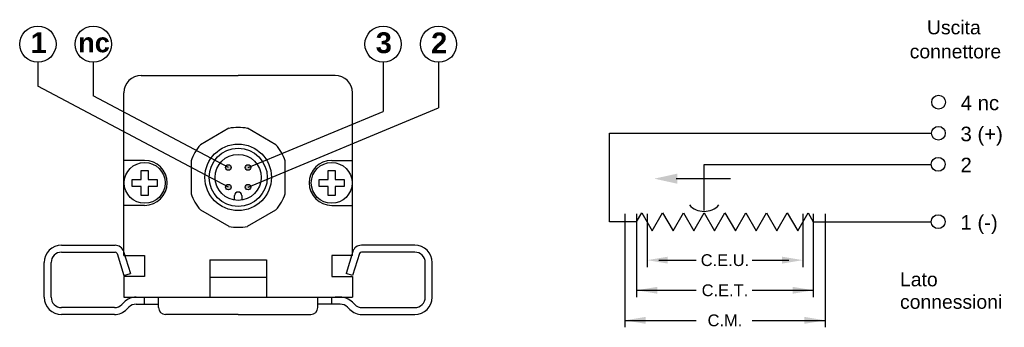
# Model space of a CAD drawing. Extents: x 327 to 469, y 413 to 457.
import ezdxf
from ezdxf.enums import TextEntityAlignment as Align

# ---------------------------------------------------------------- set-up
doc = ezdxf.new("R2010")
doc.units = 0
doc.header["$LTSCALE"] = 10
doc.header["$MEASUREMENT"] = 0
doc.layers.get('0').update_dxf_attribs({"linetype": 'CONTINUOUS'})
doc.layers.add('QUOTE', color=7, linetype='CONTINUOUS')
doc.styles.add('ARIAL', font='ARIAL.TTF', dxfattribs={"height": 1.7})
doc.styles.add('Grassetto', font='ARIALBD.TTF', dxfattribs={"oblique": 10})

msp = doc.modelspace()

# ---------------------------------------------------------------- hatches: boundary and pattern name
h = msp.add_hatch(color=256)
h.paths.add_polyline_path([(356.38, 436.04, 1), (357.18, 436.04, 1)])
h.paths.add_polyline_path([(360.01, 436.04, 1), (359.21, 436.04, 1)])
h.paths.add_polyline_path([(359.21, 433.21, 1), (360.01, 433.21, 1)])
h.paths.add_polyline_path([(356.38, 433.21, 1), (357.18, 433.21, 1)])

# ---------------------------------------------------------------- linework, layer by layer
for p, q in [((329.28, 451.21), (329.28, 447.8)), ((337.28, 451.21), (337.28, 446.38)), ((379.11, 451.21), (379.11, 444.14)), ((387.11, 451.21), (387.11, 444.63)), ((344.19, 449.32), (358.19, 449.32)), ((372.19, 449.32), (358.19, 449.32)), ((356.78, 433.21), (329.28, 447.8)), ((356.78, 436.04), (337.28, 446.38)), ((341.69, 423.32), (341.69, 446.82)), ((374.69, 423.32), (374.69, 446.82)), ((359.61, 433.21), (387.11, 444.63)), ((359.61, 436.04), (379.11, 444.14)), ((356.84, 441.7), (352.75, 439.33)), ((363.64, 439.33), (359.55, 441.7)), ((344.69, 437.07), (341.69, 437.07)), ((351.39, 436.99), (351.39, 432.26)), ((364.99, 432.26), (364.99, 436.99)), ((371.69, 437.07), (374.69, 437.07)), ((357.67, 431.35), (357.67, 431.98)), ((358.71, 431.98), (358.71, 431.35)), ((344.69, 430.57), (341.69, 430.57)), ((352.75, 429.92), (356.84, 427.55)), ((359.55, 427.55), (363.64, 429.92)), ((371.69, 430.57), (374.69, 430.57)), ((332.69, 424.82), (340.42, 424.82)), ((332.69, 423.82), (340.42, 423.82)), ((340.71, 423.61), (341.68, 420.43)), ((341.66, 423.9), (342.63, 420.72)), ((374.73, 423.9), (373.76, 420.72)), ((375.68, 423.61), (374.71, 420.43)), ((383.69, 424.82), (375.97, 424.82)), ((383.69, 423.82), (375.97, 423.82)), ((330.19, 417.32), (330.19, 422.32)), ((331.19, 417.32), (331.19, 422.32)), ((341.69, 423.32), (344.69, 423.32)), ((344.69, 423.32), (344.69, 420.32)), ((354.09, 422.72), (354.09, 417.32)), ((354.09, 422.72), (362.29, 422.72)), ((362.29, 422.72), (362.29, 417.32)), ((374.69, 423.32), (371.69, 423.32)), ((371.69, 423.32), (371.69, 420.32)), ((385.19, 417.32), (385.19, 422.32)), ((386.19, 417.32), (386.19, 422.32)), ((341.68, 420.43), (342.63, 420.72)), ((374.71, 420.43), (373.76, 420.72)), ((344.69, 420.32), (341.69, 420.32)), ((341.69, 420.32), (341.69, 417.32)), ((354.09, 420.22), (362.29, 420.22)), ((371.69, 420.32), (374.69, 420.32)), ((374.69, 420.32), (374.69, 417.32)), ((341.38, 416.26), (341.71, 416.59)), ((341.69, 417.32), (354.09, 417.32)), ((344.69, 416.32), (344.69, 417.32)), ((346.69, 415.82), (346.69, 417.32)), ((354.09, 417.32), (362.29, 417.32)), ((362.29, 417.32), (374.69, 417.32)), ((369.69, 415.82), (369.69, 417.32)), ((371.69, 416.32), (371.69, 417.32)), ((372.91, 417.32), (372.19, 417.32)), ((375.01, 416.26), (374.68, 416.59)), ((375.01, 416.26), (374.68, 416.59)), ((340.32, 415.82), (332.69, 415.82)), ((342.09, 415.56), (342.42, 415.89)), ((343.48, 416.32), (346.69, 416.32)), ((372.91, 416.32), (369.69, 416.32)), ((374.3, 415.56), (373.97, 415.89)), ((376.07, 415.82), (383.69, 415.82)), ((340.32, 414.82), (332.69, 414.82)), ((358.19, 414.82), (347.69, 414.82)), ((358.19, 414.82), (368.69, 414.82)), ((376.07, 414.82), (383.69, 414.82))]:
    msp.add_line(p, q)
for points in [[(344.19, 435.62), (345.19, 435.62), (345.19, 434.32), (346.49, 434.32), (346.49, 433.32), (345.19, 433.32), (345.19, 432.02), (344.19, 432.02), (344.19, 433.32), (342.89, 433.32), (342.89, 434.32), (344.19, 434.32)], [(371.19, 435.62), (372.19, 435.62), (372.19, 434.32), (373.49, 434.32), (373.49, 433.32), (372.19, 433.32), (372.19, 432.02), (371.19, 432.02), (371.19, 433.32), (369.89, 433.32), (369.89, 434.32), (371.19, 434.32)]]:
    msp.add_lwpolyline(points, close=True)
for centre, radius in [((329.28, 453.84), 2.62), ((337.28, 453.84), 2.62), ((379.11, 453.84), 2.62), ((387.11, 453.84), 2.62), ((358.19, 434.62), 4.8), ((358.19, 434.62), 4.2), ((358.19, 434.62), 3.32), ((344.69, 433.82), 2.95), ((356.78, 436.04), 0.4), ((359.61, 436.04), 0.4), ((371.69, 433.82), 2.95), ((356.78, 433.21), 0.4), ((359.61, 433.21), 0.4)]:
    msp.add_circle(centre, radius)
for centre, radius, start, end in [((344.19, 446.82), 2.5, 90, 180), ((372.19, 446.82), 2.5, 0, 90), ((358.19, 434.62), 7.2, 79.1881, 100.8119), ((358.19, 434.62), 7.2, 139.1881, 160.8119), ((358.19, 434.62), 7.2, 19.1881, 40.8119), ((344.69, 433.82), 3.25, 270, 90), ((371.69, 433.82), 3.25, 90, 270), ((358.19, 434.62), 7.2, 199.1881, 220.8119), ((358.19, 431.98), 0.52, 360, 180), ((358.19, 434.62), 7.2, 319.1881, 340.8119), ((358.19, 434.62), 7.2, 259.1881, 280.8119), ((332.69, 422.32), 2.5, 90, 180), ((332.69, 422.32), 1.5, 90, 180), ((340.42, 423.52), 1.3, 17, 90), ((340.42, 423.52), 0.3, 17, 90), ((375.97, 423.52), 1.3, 90, 163), ((375.97, 423.52), 0.3, 90, 163), ((383.69, 422.32), 2.5, 0, 90), ((383.69, 422.32), 1.5, 0, 90), ((332.69, 417.32), 2.5, 180, 270), ((332.69, 417.32), 1.5, 180, 270), ((343.48, 414.82), 2.5, 90, 135), ((372.91, 414.82), 2.5, 45, 90), ((383.69, 417.32), 2.5, 270, 0), ((383.69, 417.32), 1.5, 270, 0), ((340.32, 417.32), 1.5, 270, 315), ((340.32, 417.32), 2.5, 270, 315), ((343.48, 414.82), 1.5, 90, 135), ((347.69, 415.82), 1, 180, 270), ((368.69, 415.82), 1, 270, 0), ((372.91, 414.82), 1.5, 45, 90), ((376.07, 417.32), 2.5, 225, 270), ((376.07, 417.32), 1.5, 225, 270)]:
    msp.add_arc(centre, radius, start, end)
at = {"layer": 'QUOTE'}
for p, q in [((411.77, 440.98), (458.27, 440.98)), ((411.77, 428.2), (411.77, 440.98)), ((425.45, 436.48), (458.27, 436.48)), ((425.45, 429.85), (425.45, 436.48)), ((421.43, 434.43), (429.26, 434.43)), ((414.01, 429.34), (414.01, 412.98)), ((415.71, 428.2), (416.46, 429.5)), ((415.71, 429.34), (415.71, 417.32)), ((416.46, 429.5), (417.96, 426.91)), ((417.21, 429.34), (417.21, 421.67)), ((417.96, 426.91), (419.46, 429.5)), ((419.46, 429.5), (420.96, 426.91)), ((420.96, 426.91), (422.46, 429.5)), ((422.46, 429.5), (423.96, 426.91)), ((423.96, 426.91), (425.46, 429.5)), ((425.46, 429.5), (426.96, 426.91)), ((426.96, 426.91), (428.46, 429.5)), ((428.46, 429.5), (429.96, 426.91)), ((429.96, 426.91), (431.46, 429.5)), ((431.46, 429.5), (432.96, 426.91)), ((432.96, 426.91), (434.46, 429.5)), ((434.46, 429.5), (435.96, 426.91)), ((435.96, 426.91), (437.46, 429.5)), ((437.46, 429.5), (438.96, 426.91)), ((438.96, 426.91), (440.46, 429.5)), ((439.71, 429.34), (439.71, 421.67)), ((440.46, 429.5), (441.21, 428.2)), ((441.21, 429.34), (441.21, 417.32)), ((442.91, 429.34), (442.91, 412.98)), ((415.71, 428.2), (411.77, 428.2)), ((441.21, 428.2), (458.27, 428.2)), ((415.71, 422.67), (415.71, 421.67)), ((418.9, 422.67), (424.28, 422.67)), ((432.4, 422.67), (437.69, 422.67)), ((415.71, 418.32), (424.28, 418.32)), ((432.4, 418.32), (441.21, 418.32)), ((414.01, 413.98), (424.28, 413.98)), ((432.4, 413.98), (442.91, 413.98))]:
    msp.add_line(p, q, dxfattribs=at)
for centre in [(459.3, 445.47), (459.27, 440.98), (459.23, 436.5), (459.23, 428.22)]:
    msp.add_circle(centre, 1, dxfattribs=at)
msp.add_arc((425.45, 432.63), 2.92, 223.1106, 316.8894, dxfattribs=at)
for points in [[(418.26, 434.43), (421.56, 435.15), (421.56, 433.7)], [(420.21, 422.17), (420.21, 423.17), (417.21, 422.67)], [(436.71, 422.17), (436.71, 423.17), (439.71, 422.67)], [(418.71, 417.82), (418.71, 418.82), (415.71, 418.32)], [(438.21, 417.82), (438.21, 418.82), (441.21, 418.32)], [(417.01, 413.48), (417.01, 414.48), (414.01, 413.98)], [(439.91, 413.48), (439.91, 414.48), (442.91, 413.98)]]:
    msp.add_solid(points, dxfattribs=at)

# ---------------------------------------------------------------- texts
at = {"style": 'Grassetto'}
for s, height, p in [('1', 3, (329.38, 454.05)), ('nc', 2.8, (337.38, 454.05)), ('3', 3, (379.21, 454.05)), ('2', 3, (387.21, 454.05))]:
    msp.add_text(s, height=height, dxfattribs=at).set_placement(p, align=Align.MIDDLE)
at = {"layer": 'QUOTE', "style": 'ARIAL'}
for s, p in [('Uscita', (461.5, 455.26)), ('connettore', (461.73, 451.79))]:
    msp.add_text(s, height=2, dxfattribs=at).set_placement(p, align=Align.CENTER)
for s, height, p in [('4 nc', 2.1, (462.49, 444.31)), ('3 (+)', 2.1, (462.46, 439.83)), ('2', 2.1, (462.46, 435.35)), ('1 (-)', 2.1, (462.46, 427.07)), ('Lato', 2, (453.73, 418.89)), ('connessioni', 2, (453.73, 415.65))]:
    msp.add_text(s, height=height, dxfattribs=at).set_placement(p)
for s, p in [('C.E.U.', (428.46, 422.67)), ('C.E.T.', (428.46, 418.32)), ('C.M.', (428.46, 413.98))]:
    msp.add_text(s, height=1.7, dxfattribs=at).set_placement(p, align=Align.MIDDLE)

doc.saveas('drawing.dxf')
